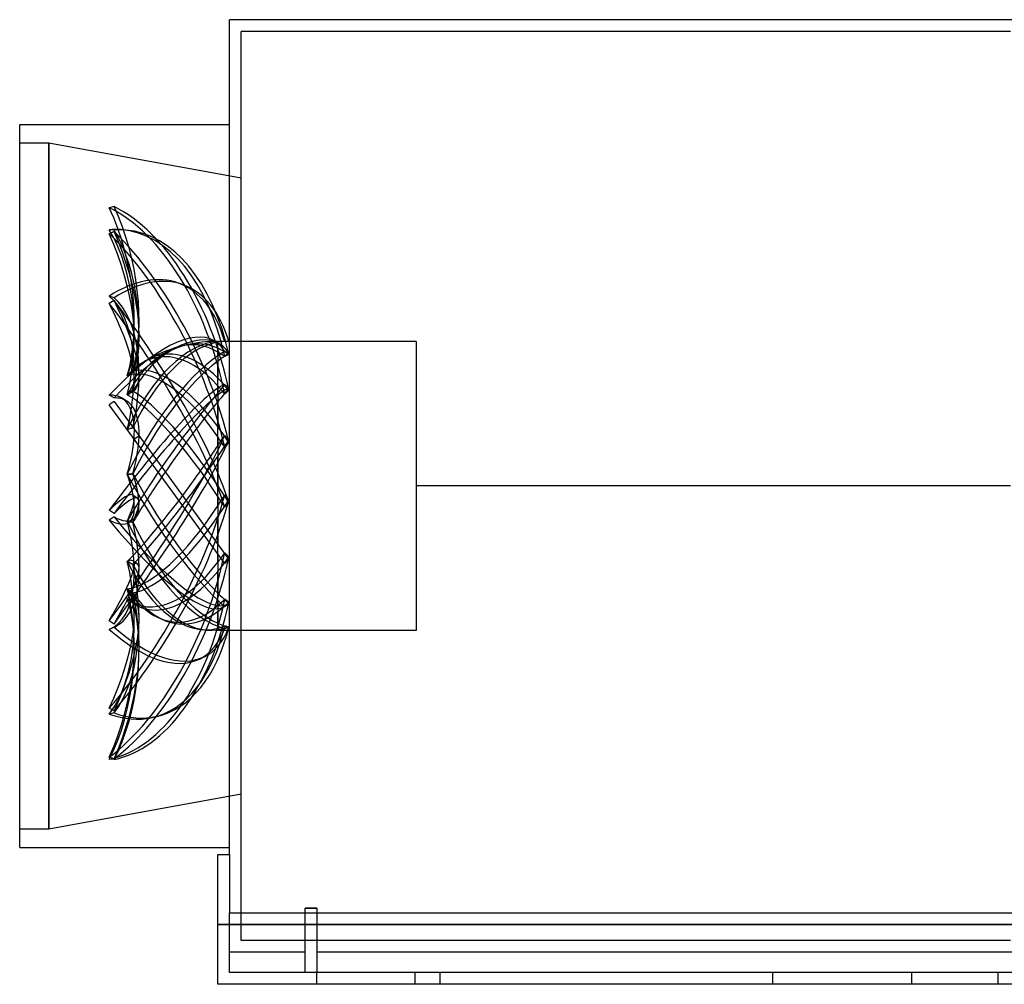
# Model space of a CAD drawing. Header units: millimetres. Extents: x -68 to 612, y -171 to 160.
# Tile 1 of 2: x -68 to 270, y -171 to 160. Entities that reach past the tile are written whole.
import ezdxf

# ---------------------------------------------------------------- set-up
doc = ezdxf.new("R2010")
doc.units = ezdxf.units.MM
doc.layers.add('HIDDEN', color=7, linetype='Continuous')
doc.layers.add('THICK', color=7, linetype='Continuous')

msp = doc.modelspace()

# ---------------------------------------------------------------- linework, layer by layer
at = {"layer": 'HIDDEN'}
for p, q in [((8, 0), (8, 156)), ((272, 156), (8, 156)), ((-68, 117.8), (-58, 117.8)), ((-58, 117.8), (8, 105.76)), ((-58, -117.8), (-58, 117.8)), ((-58, 117.8), (-58, -117.8)), ((-35.63, 95.85), (-37.24, 95.49)), ((-35.63, 87.81), (-37.24, 87.94)), ((-31.61, 87.82), (-33.23, 87.95)), ((-35.63, 87.32), (-37.24, 86.53)), ((-11.84, 69.02), (-13.46, 69.6)), ((-35.63, 64.59), (-37.24, 65.18)), ((-35.63, 63.68), (-37.24, 62.61)), ((0.45, 48.83), (-1.16, 49.79)), ((0, 47.23), (0, 49.6)), ((1.02, 49.6), (0, 49.6)), ((0, 44.64), (0, 49.31)), ((2.59, 49.56), (2.36, 49.55)), ((2.83, 49.57), (2.59, 49.56)), ((3.07, 49.58), (2.83, 49.57)), ((3.31, 49.59), (3.07, 49.58)), ((3.55, 49.59), (3.31, 49.59)), ((68, 49.6), (3.49, 49.6)), ((3.79, 49.6), (3.55, 49.59)), ((68, 49.6), (68, 0)), ((0, 45.94), (0, 36.99)), ((2.59, 46.04), (2.36, 46.15)), ((2.59, 44.52), (2.36, 44.39)), ((2.83, 45.94), (2.59, 46.04)), ((2.83, 44.64), (2.59, 44.52)), ((3.07, 45.83), (2.83, 45.94)), ((3.07, 44.76), (2.83, 44.64)), ((3.31, 45.72), (3.07, 45.83)), ((3.31, 44.88), (3.07, 44.76)), ((3.55, 45.61), (3.31, 45.72)), ((3.55, 45), (3.31, 44.88)), ((3.79, 45.5), (3.55, 45.61)), ((3.79, 45.12), (3.55, 45)), ((0, 31.98), (0, 42.86)), ((-31.07, 37.83), (-30.76, 38.07)), ((-31.07, 37.81), (-30.76, 38.06)), ((-30.76, 38.07), (-30.44, 38.31)), ((-30.76, 38.06), (-30.44, 38.3)), ((-30.44, 38.31), (-30.13, 38.55)), ((-30.44, 38.3), (-30.13, 38.54)), ((-30.13, 38.55), (-29.81, 38.79)), ((-30.13, 38.54), (-29.81, 38.77)), ((-29.81, 38.79), (-29.49, 39.03)), ((-29.81, 38.77), (-29.49, 39)), ((-29.49, 39.03), (-29.16, 39.26)), ((-29.49, 39), (-29.16, 39.23)), ((0, 34.36), (0, 20.35)), ((2.59, 34.56), (2.36, 34.76)), ((2.83, 34.36), (2.59, 34.56)), ((3.07, 34.15), (2.83, 34.36)), ((3.31, 33.95), (3.07, 34.15)), ((3.55, 33.74), (3.31, 33.95)), ((-35.63, 30.2), (-37.24, 31.15)), ((-31.07, 31.3), (-30.76, 31.49)), ((-31.07, 31.26), (-30.76, 31.47)), ((-30.76, 31.49), (-30.44, 31.69)), ((-30.76, 31.47), (-30.44, 31.67)), ((-28.94, 32.65), (-30.56, 31.57)), ((-30.44, 31.69), (-30.13, 31.89)), ((-30.44, 31.67), (-30.13, 31.86)), ((-30.13, 31.89), (-29.81, 32.1)), ((-30.13, 31.86), (-29.81, 32.05)), ((-29.81, 32.1), (-29.49, 32.3)), ((-29.81, 32.05), (-29.49, 32.23)), ((-29.49, 32.3), (-29.16, 32.51)), ((-29.49, 32.23), (-29.16, 32.4)), ((2.59, 31.77), (2.36, 31.56)), ((2.83, 31.99), (2.59, 31.77)), ((3.07, 32.2), (2.83, 31.99)), ((3.31, 32.41), (3.07, 32.2)), ((3.55, 32.63), (3.31, 32.41)), ((3.79, 33.54), (3.55, 33.74)), ((3.79, 32.83), (3.55, 32.63)), ((-35.63, 29.04), (-37.24, 27.86)), ((2.36, -26.64), (-37.24, 27.86)), ((-35.63, 29.04), (3.79, -25.21)), ((-31.47, 29.25), (-33.08, 30.2)), ((0, 13.79), (0, 29)), ((-31.07, 19.36), (-30.76, 19.48)), ((-31.07, 19.3), (-30.76, 19.44)), ((-30.76, 19.48), (-30.44, 19.6)), ((-30.76, 19.44), (-30.44, 19.56)), ((-30.44, 19.6), (-30.13, 19.73)), ((-30.44, 19.56), (-30.13, 19.68)), ((-30.13, 19.73), (-29.81, 19.86)), ((-30.13, 19.68), (-29.81, 19.79)), ((-29.81, 19.86), (-29.49, 20)), ((-29.81, 19.79), (-29.49, 19.89)), ((-29.49, 20), (-29.16, 20.14)), ((-29.49, 19.89), (-29.16, 19.98)), ((-27.04, 17.23), (-28.66, 16.05)), ((2.59, 17.1), (2.36, 17.36)), ((2.83, 16.83), (2.59, 17.1)), ((0, 16.84), (0, 0.19)), ((2.59, 13.53), (2.36, 13.26)), ((2.83, 13.8), (2.59, 13.53)), ((3.07, 16.57), (2.83, 16.83)), ((3.07, 14.07), (2.83, 13.8)), ((3.31, 16.31), (3.07, 16.57)), ((3.31, 14.34), (3.07, 14.07)), ((3.55, 16.04), (3.31, 16.31)), ((3.55, 14.61), (3.31, 14.34)), ((3.79, 15.78), (3.55, 16.04)), ((3.79, 14.87), (3.55, 14.61)), ((0, 0), (0, 10.12)), ((-31.07, 4.07), (-30.76, 4.09)), ((-31.07, 4.01), (-30.76, 4.04)), ((-30.76, 4.09), (-30.44, 4.11)), ((-30.76, 4.04), (-30.44, 4.07)), ((-30.44, 4.11), (-30.13, 4.15)), ((-30.44, 4.07), (-30.13, 4.09)), ((-30.13, 4.15), (-29.81, 4.19)), ((-30.13, 4.09), (-29.81, 4.1)), ((-29.81, 4.19), (-29.49, 4.23)), ((-29.81, 4.1), (-29.49, 4.11)), ((-29.49, 4.23), (-29.16, 4.29)), ((-29.49, 4.11), (-29.16, 4.1)), ((0, -6.78), (0, 0)), ((68, 0), (68, -49.6)), ((272, 0), (68, 0)), ((272, 0), (68, 0)), ((-27.51, -4.28), (-29.13, -3.13)), ((2.59, -3.32), (2.36, -3.04)), ((2.83, -3.6), (2.59, -3.32)), ((8, -156), (8, 0)), ((0, -3.59), (0, -20)), ((3.07, -3.88), (2.83, -3.6)), ((3.07, -6.49), (2.83, -6.77)), ((3.31, -4.16), (3.07, -3.88)), ((3.31, -6.21), (3.07, -6.49)), ((3.55, -4.44), (3.31, -4.16)), ((3.55, -5.93), (3.31, -6.21)), ((3.79, -4.71), (3.55, -4.44)), ((3.79, -5.66), (3.55, -5.93)), ((-35.63, -9.41), (-37.24, -8.26)), ((2.59, -7.04), (2.36, -7.32)), ((2.83, -6.77), (2.59, -7.04)), ((-35.63, -10.63), (-37.24, -11.7)), ((-31.07, -11.92), (-30.76, -12)), ((-31.07, -11.98), (-30.76, -12.05)), ((-30.76, -12), (-30.44, -12.08)), ((-30.76, -12.05), (-30.44, -12.12)), ((-28.94, -11.44), (-30.56, -12.52)), ((-30.44, -12.08), (-30.13, -12.15)), ((-30.44, -12.12), (-30.13, -12.2)), ((-30.13, -12.15), (-29.81, -12.21)), ((-30.13, -12.2), (-29.81, -12.29)), ((-29.81, -12.21), (-29.49, -12.26)), ((-29.81, -12.29), (-29.49, -12.39)), ((-29.49, -12.26), (-29.16, -12.31)), ((-29.49, -12.39), (-29.16, -12.49)), ((0, -26.18), (0, -10.5)), ((0, -23.4), (0, -36.73)), ((2.59, -23.16), (2.36, -22.91)), ((2.83, -23.41), (2.59, -23.16)), ((3.07, -23.66), (2.83, -23.41)), ((-31.07, -25.85), (-30.76, -26.02)), ((-31.07, -25.9), (-30.76, -26.06)), ((-30.76, -26.02), (-30.44, -26.19)), ((-30.76, -26.06), (-30.44, -26.22)), ((-30.44, -26.19), (-30.13, -26.35)), ((-30.44, -26.22), (-30.13, -26.39)), ((-30.13, -26.35), (-29.81, -26.5)), ((-30.13, -26.39), (-29.81, -26.56)), ((-29.81, -26.5), (-29.49, -26.64)), ((-29.81, -26.56), (-29.49, -26.74)), ((-29.49, -26.64), (-29.16, -26.78)), ((-29.49, -26.74), (-29.16, -26.92)), ((-27.51, -26.82), (-29.13, -25.67)), ((2.59, -26.4), (2.36, -26.64)), ((2.83, -26.17), (2.59, -26.4)), ((3.07, -25.93), (2.83, -26.17)), ((3.31, -23.9), (3.07, -23.66)), ((3.31, -25.69), (3.07, -25.93)), ((3.55, -24.14), (3.31, -23.9)), ((3.55, -25.45), (3.31, -25.69)), ((3.79, -24.39), (3.55, -24.14)), ((3.79, -25.21), (3.55, -25.45)), ((0, -41.05), (0, -29.31)), ((-31.07, -35.31), (-30.76, -35.54)), ((-31.07, -35.34), (-30.76, -35.56)), ((-30.76, -35.54), (-30.44, -35.76)), ((-30.76, -35.56), (-30.44, -35.78)), ((-30.44, -35.76), (-30.13, -35.98)), ((-30.44, -35.78), (-30.13, -36.01)), ((-30.13, -35.98), (-29.81, -36.2)), ((-30.13, -36.01), (-29.81, -36.23)), ((-29.81, -36.2), (-29.49, -36.41)), ((-29.81, -36.23), (-29.49, -36.46)), ((-29.49, -36.41), (-29.16, -36.61)), ((-29.49, -36.46), (-29.16, -36.69)), ((-31.07, -38.67), (-30.76, -38.91)), ((-31.05, -38.68), (-30.73, -38.93)), ((-30.76, -38.91), (-30.44, -39.16)), ((-30.73, -38.93), (-30.41, -39.18)), ((-30.44, -39.16), (-30.13, -39.4)), ((-30.41, -39.18), (-30.09, -39.43)), ((-30.13, -39.4), (-29.81, -39.64)), ((-30.09, -39.43), (-29.77, -39.67)), ((-29.81, -39.64), (-29.49, -39.88)), ((-29.77, -39.67), (-29.44, -39.92)), ((-29.49, -39.88), (-29.16, -40.12)), ((-29.44, -39.92), (-29.12, -40.15)), ((0, -39.16), (0, -47.11)), ((2.59, -39), (2.36, -38.82)), ((2.83, -39.17), (2.59, -39)), ((3.07, -39.34), (2.83, -39.17)), ((3.31, -39.51), (3.07, -39.34)), ((3.55, -39.68), (3.31, -39.51)), ((3.65, -40.5), (3.51, -40.59)), ((3.79, -39.85), (3.55, -39.68)), ((3.79, -40.4), (3.65, -40.5)), ((0, -48.82), (0, -43.05)), ((2.28, -41.41), (2.97, -40.95)), ((2.46, -41.29), (2.36, -41.36)), ((2.56, -41.22), (2.46, -41.29)), ((2.66, -41.16), (2.56, -41.22)), ((2.76, -41.09), (2.66, -41.16)), ((2.86, -41.02), (2.76, -41.09)), ((2.97, -40.95), (2.86, -41.02)), ((3.1, -40.86), (2.97, -40.95)), ((3.24, -40.77), (3.1, -40.86)), ((3.38, -40.68), (3.24, -40.77)), ((3.51, -40.59), (3.38, -40.68)), ((-35.63, -47.4), (-37.24, -46.25)), ((-35.63, -48.45), (-37.24, -49.24)), ((-35.26, -48.28), (-36.88, -49.07)), ((0, -48.16), (0, -49.6)), ((0, -49.6), (0, -49.35)), ((68, -49.6), (0, -49.6)), ((2.59, -48.09), (2.36, -48.02)), ((2.59, -48.87), (2.36, -48.92)), ((2.83, -48.16), (2.59, -48.09)), ((2.83, -48.82), (2.59, -48.87)), ((3.07, -48.23), (2.83, -48.16)), ((3.07, -48.77), (2.83, -48.82)), ((3.31, -48.29), (3.07, -48.23)), ((3.31, -48.72), (3.07, -48.77)), ((3.55, -48.35), (3.31, -48.29)), ((3.55, -48.67), (3.31, -48.72)), ((3.79, -48.42), (3.55, -48.35)), ((3.79, -48.61), (3.55, -48.67)), ((-4.72, -58.62), (-6.34, -59.41)), ((-35.63, -77.19), (-37.24, -76.24)), ((-35.63, -77.9), (-37.24, -78.27)), ((-20.95, -79.1), (-22.57, -79.46)), ((-35.63, -93.63), (-37.24, -93.04)), ((-35.63, -93.88), (-37.24, -93.76)), ((8, -105.76), (-58, -117.8)), ((-58, -117.8), (-68, -117.8)), ((0, -126.48), (0, -126.48)), ((4, -126.48), (4, -126.48)), ((4, -126.48), (4, -126.48)), ((4, -126.48), (4, -126.48)), ((34, -144.83), (30, -144.83)), ((4, -167), (4, -146.48)), ((30, -167), (30, -146.48)), ((34, -146.48), (34, -167)), ((0, -150.48), (544, -150.48)), ((272, -156), (8, -156)), ((30, -160), (4, -160)), ((510, -160), (34, -160)), ((4, -167), (4, -167)), ((540, -167), (4, -167)), ((30, -167), (30, -167)), ((34, -167), (34, -167)), ((34, -171), (34, -167)), ((34, -167), (34, -167)), ((67.75, -171), (67.75, -167)), ((67.75, -171), (67.75, -167)), ((76.25, -171), (76.25, -167)), ((76.25, -171), (76.25, -167)), ((190.4, -167.67), (190.4, -167)), ((190.4, -168.33), (190.4, -167.67)), ((190.4, -169), (190.4, -168.33)), ((238, -167), (238, -167)), ((238, -167), (238, -167)), ((238, -167), (238, -171)), ((267.75, -171), (267.75, -167)), ((267.75, -171), (267.75, -167)), ((0, -171), (0, -171)), ((34, -171), (34, -171)), ((190.4, -169.67), (190.4, -169)), ((190.4, -170.33), (190.4, -169.67)), ((190.4, -171), (190.4, -170.33)), ((238, -171), (238, -171)), ((238, -171), (238, -171))]:
    msp.add_line(p, q, dxfattribs=at)
for start, end in [(105.6349, 119.2598), (90, 102.6375)]:
    msp.add_arc((0, 0), 49.6, start, end, dxfattribs=at)
for centre, major_axis, ratio, start_param, end_param in [((-60.73, 70.15), (11.95, -53.23), 0.559017, 0.799117, 1.937855), ((-38.87, 25.47), (-16.3, 72.59), 0.559017, -1.612336, -0.419003), ((-37.25, 25.83), (16.3, -72.59), 0.559017, 1.54181, 2.72259), ((-59.11, 70.51), (-11.95, 53.23), 0.559017, -2.318206, -1.203738), ((-38.87, 13.76), (5.63, 74.19), 0.584565, -0.000007, 0.092094), ((-60.73, 47.61), (-4.13, -54.4), 0.584565, 1.310214, 2.448952), ((-37.25, 13.64), (-5.63, -74.19), 0.584565, 3.141586, 3.233687), ((-38.87, 13.76), (5.63, 74.19), 0.584565, -1.101239, -0.000007), ((-60.73, 80.55), (23.85, -49.07), 0.43681, 0.342213, 1.480952), ((-38.87, 32.77), (-32.53, 66.91), 0.43681, -2.069239, -0.875906), ((-59.11, 47.49), (4.13, 54.4), 0.584565, -1.807109, -0.692641), ((-37.25, 33.56), (32.53, -66.91), 0.43681, 1.084906, 2.265686), ((-59.11, 81.34), (-23.85, 49.07), 0.43681, -2.77511, -1.660641), ((-37.25, 13.64), (-5.63, -74.19), 0.584565, 2.052906, 3.141586), ((-38.87, -0.33), (25.4, 69.93), 0.509037, 0.000007, 0.582726), ((-37.25, -0.91), (-25.4, -69.93), 0.509037, -3.141588, -2.558866), ((-38.87, -0.33), (25.4, 69.93), 0.509037, -0.610606, 0.000007), ((-37.25, -0.91), (-25.4, -69.93), 0.509037, 2.543539, 3.141598), ((-60.73, 16.84), (-18.63, -51.28), 0.509037, 1.800846, 2.939584), ((-59.11, 16.26), (18.63, 51.28), 0.509037, -1.316477, -0.202008), ((-60.73, 77.03), (30.17, -45.46), 0.239074, -0.000003, 1.094694), ((-38.87, 34.41), (-41.14, 61.99), 0.239074, -2.455497, -1.262164), ((-37.25, 35.48), (41.14, -61.99), 0.239074, 0.698648, 1.879429), ((-59.11, 78.11), (-30.17, 45.46), 0.239074, -3.141588, -2.046899), ((-38.87, -14.36), (37.7, 64.14), 0.345492, -0.000002, 1.002308), ((-37.25, -15.31), (-37.7, -64.14), 0.345492, -3.14159, -2.139284), ((-11.13, 4.04), (16.27, 44.79), 0.509037, 0.211334, 1.411994), ((-11.13, 0.85), (3.61, 47.52), 0.584565, 0.172614, 0.921362), ((-11.13, -2.5), (-10.44, 46.5), 0.559017, -0.790395, 0.410265), ((-9.51, 3.45), (-16.45, -45.29), 0.509037, -2.864128, -1.7549), ((-9.51, 0.72), (-3.65, -48.05), 0.584565, -2.970715, -2.245532), ((-9.51, -2.13), (10.56, -47.02), 0.559017, 2.417328, 3.304288), ((-11.13, 0.85), (3.61, 47.52), 0.584565, -0.279298, 0.172614), ((-9.51, 0.72), (-3.65, -48.05), 0.584565, 2.928425, 3.31247), ((-38.87, -14.36), (37.7, 64.14), 0.345492, -0.191024, -0.000002), ((-17, 0), (-25.89, -47.7), 0.525577, -2.863714, -2.83138), ((-14.53, 0), (-25.89, -47.7), 0.525577, -2.863694, -2.755061), ((-37.25, -15.31), (-37.7, -64.14), 0.345492, 2.963121, 3.141595), ((-17, 0), (-25.89, -47.7), 0.525577, -2.907163, -2.863714), ((-14.53, 0), (-25.89, -47.7), 0.525577, -2.873287, -2.863694), ((-11.13, 6.54), (24.15, 41.08), 0.345492, 0.630916, 1.831576), ((-14.53, 0), (-7.73, -49.29), 0.714054, 2.824703, 2.942929), ((-17, 0), (-32.84, -48.57), 0.305615, -2.562432, -2.486649), ((-17, 0), (-7.73, -49.29), 0.714054, 2.790828, 2.86661), ((-14.53, 0), (-32.84, -48.57), 0.305615, -2.528556, -2.41033), ((-11.13, -5.41), (-20.84, 42.86), 0.43681, -1.247299, -0.046638), ((-9.51, -2.13), (10.56, -47.02), 0.559017, -2.978898, -2.756629), ((-9.51, 5.59), (-24.42, -41.54), 0.345492, -2.444546, -1.335318), ((-9.51, -4.62), (21.07, -43.34), 0.43681, 1.960425, 3.069653), ((-38.87, -25.9), (43.1, 60.65), 0.122207, 0.170069, 1.363402), ((-14.53, 0), (-19.21, 48.08), 0.634095, -1.095494, -0.977268), ((-17, 0), (-35.7, -49.47), 0.099854, -2.275361, -2.199578), ((-17, 0), (-19.21, 48.08), 0.634095, -1.129369, -1.053586), ((-60.73, -16.84), (-27.65, -47.04), 0.345492, 3.14159, 3.359166), ((-37.25, -27.05), (-43.1, -60.65), 0.122207, -2.958971, -1.778191), ((-60.73, 77.03), (30.17, -45.46), 0.239074, -0.044044, -0.000003), ((-11.13, -7.39), (-26.35, 39.71), 0.239074, -1.633557, -0.432896), ((-59.11, 78.11), (-30.17, 45.46), 0.239074, 3.121818, 3.141598), ((-9.51, -6.31), (26.65, -40.15), 0.239074, 1.574167, 2.683395), ((-11.13, 7.91), (27.61, 38.84), 0.122207, 0.992009, 1.861642), ((-14.53, 0), (-35.7, -49.47), 0.099854, -2.241486, -2.123259), ((-59.11, -17.79), (27.65, 47.04), 0.345492, -0.000005, 0.217574), ((-60.73, -16.84), (-27.65, -47.04), 0.345492, 2.220428, 3.14159), ((-59.11, -17.79), (27.65, 47.04), 0.345492, -0.896895, -0.000005), ((-9.51, 6.76), (-27.91, -39.28), 0.122207, -2.083452, -1.311922), ((-14.53, 0), (-30.06, 48.01), 0.413937, -1.519791, -1.401565), ((-38.87, -32.97), (43.1, 60.65), 0.122207, -1.703994, -0.510662), ((-17, 0), (35.7, 49.47), 0.099854, -1.217043, -1.141261), ((-37.25, -34.12), (-43.1, -60.65), 0.122207, 1.437598, 2.618379), ((-11.13, 7.91), (27.61, 38.84), 0.122207, -1.688379, -1.332602), ((-17, 0), (-30.06, 48.01), 0.413937, -1.553666, -1.477884), ((-14.53, 0), (35.7, 49.47), 0.099854, -1.293362, -1.175136), ((-9.51, 6.76), (-27.91, -39.28), 0.122207, 1.485184, 1.74286), ((-11.13, -7.39), (-26.35, 39.71), 0.239074, 1.124357, 2.325018), ((-60.73, 32.94), (30.17, -45.46), 0.239074, -0.000004, 0.735505), ((-9.51, -6.31), (26.65, -40.15), 0.239074, -1.991934, -0.882706), ((-59.11, 34.02), (-30.17, 45.46), 0.239074, 3.141587, 3.852829), ((-11.13, 7.91), (27.61, 38.84), 0.122207, 1.861642, 2.19267), ((-9.51, 6.76), (-27.91, -39.28), 0.122207, 0.633632, 1.485184), ((-9.51, 6.76), (-27.91, -39.28), 0.122207, -1.311922, -0.974224), ((-14.53, 0), (-34.65, 49.11), 0.201248, -1.711873, -1.707943), ((-14.53, 0), (-34.65, 49.11), 0.201248, -1.826169, -1.711873), ((-60.73, -47.61), (-31.61, -44.47), 0.122207, 3.141588, 3.72026), ((-38.87, -34.34), (37.7, 64.14), 0.345492, -2.065088, -0.871755), ((-11.13, 7.91), (27.61, 38.84), 0.122207, -2.533262, -1.688379), ((-60.73, -47.61), (-31.61, -44.47), 0.122207, 2.581521, 3.141588), ((-17, 0), (32.84, 48.57), 0.305615, -1.504114, -1.428331), ((-59.11, -48.76), (31.61, 44.47), 0.122207, -0.000005, 0.578667), ((-37.25, -35.29), (-37.7, -64.14), 0.345492, 1.076505, 2.257285), ((-59.11, -48.76), (31.61, 44.47), 0.122207, -0.535802, -0.000005), ((-17, 0), (-34.65, 49.11), 0.201248, -1.860044, -1.784262), ((-14.53, 0), (32.84, 48.57), 0.305615, -1.580433, -1.462207), ((-11.13, 6.54), (24.15, 41.08), 0.345492, -2.894356, -1.693695), ((-60.73, 32.94), (30.17, -45.46), 0.239074, -0.403233, -0.000004), ((-38.87, 20.58), (-41.14, 61.99), 0.239074, 1.953625, 3.141589), ((-60.73, 0), (23.85, -49.07), 0.43681, 0.000006, 1.121763), ((-37.25, 21.65), (41.14, -61.99), 0.239074, -1.187968, -0.007187), ((-59.11, 34.02), (-30.17, 45.46), 0.239074, 2.73836, 3.141587), ((-59.11, 0.78), (-23.85, 49.07), 0.43681, -3.141587, -2.044099), ((-11.13, -5.41), (-20.84, 42.86), 0.43681, 1.510615, 2.711275), ((-9.51, 5.59), (-24.42, -41.54), 0.345492, 0.272538, 1.381766), ((-9.51, -4.62), (21.07, -43.34), 0.43681, -1.605676, -0.496448), ((-38.87, -29.77), (25.4, 69.93), 0.509037, -2.48467, -1.291337), ((-17, 0), (25.89, 47.7), 0.525577, -1.848845, -1.773063), ((-60.73, -70.14), (-31.61, -44.47), 0.122207, 2.222333, 3.141589), ((-60.73, -32.95), (11.95, -53.23), 0.559017, 0.439928, 1.578667), ((-37.25, -30.36), (-25.4, -69.93), 0.509037, 0.656923, 1.837703), ((-59.11, -32.58), (-11.95, 53.23), 0.559017, -2.701664, -1.587196), ((-59.11, -71.29), (31.61, 44.47), 0.122207, -0.91926, 0.000005), ((-60.73, -70.14), (-31.61, -44.47), 0.122207, 3.141589, 3.361071), ((-11.13, -2.5), (-10.44, 46.5), 0.559017, 1.967518, 3.168179), ((-11.13, 4.04), (16.27, 44.79), 0.509037, 2.970111, 4.169908), ((-59.11, -71.29), (31.61, 44.47), 0.122207, 0.000005, 0.195209), ((-9.51, -2.13), (10.56, -47.02), 0.559017, -1.148773, -0.039545), ((-14.53, 0), (25.89, 47.7), 0.525577, -1.925164, -1.806938), ((-9.51, 3.45), (-16.45, -45.29), 0.509037, -0.147044, 0.962184), ((-60.73, -60.19), (-4.13, -54.4), 0.584565, 0.951025, 2.089764), ((-60.73, -80.55), (-27.65, -47.04), 0.345492, 1.86124, 2.999978), ((-59.11, -60.32), (4.13, 54.4), 0.584565, -2.190567, -1.076099), ((-59.11, -81.5), (27.65, 47.04), 0.345492, -1.280353, -0.165884), ((-11.13, 0.85), (3.61, 47.52), 0.584565, 2.478615, 3.679276), ((-9.51, 0.72), (-3.65, -48.05), 0.584565, -0.637676, 0.471552), ((-14.53, 0), (34.65, -49.11), 0.201248, -0.878046, -0.75982), ((-60.73, -77.03), (-18.63, -51.28), 0.509037, 1.441657, 2.580396), ((-38.87, -20.05), (5.63, 74.19), 0.584565, -2.975302, -1.781969), ((-37.25, -20.18), (-5.63, -74.19), 0.584565, 0.166291, 1.347071), ((-59.11, -77.62), (18.63, 51.28), 0.509037, -1.699935, -0.585466), ((-11.13, 4.04), (16.27, 44.79), 0.509037, 2.969247, 2.970111), ((-17, 0), (7.73, 49.29), 0.714054, -2.43404, -2.358258), ((-17, 0), (34.65, -49.11), 0.201248, -0.801727, -0.725944), ((-14.53, 0), (7.73, 49.29), 0.714054, -2.510359, -2.392133), ((-38.87, 20.58), (-41.14, 61.99), 0.239074, 3.141589, 3.146958), ((-14.53, 0), (30.06, -48.01), 0.413937, -0.571667, -0.453441), ((-60.73, 0), (23.85, -49.07), 0.43681, -0.016975, 0.000006), ((-38.87, 7.5), (-32.53, 66.91), 0.43681, 2.339883, 3.141586), ((-59.11, 0.78), (-23.85, 49.07), 0.43681, 3.124617, 3.141598), ((-37.25, 8.29), (32.53, -66.91), 0.43681, -0.80171, -0.000006), ((-38.87, -6.87), (-16.3, 72.59), 0.559017, 3.141589, 3.990119), ((-37.25, -6.5), (16.3, -72.59), 0.559017, -0.000005, 0.835974), ((-38.87, 7.5), (-32.53, 66.91), 0.43681, 3.141586, 3.533215), ((-37.25, 8.29), (32.53, -66.91), 0.43681, -0.000006, 0.37907), ((-17, 0), (19.21, -48.08), 0.634095, -0.071051, 0.004731), ((-17, 0), (30.06, -48.01), 0.413937, -0.495349, -0.419566), ((-14.53, 0), (19.21, -48.08), 0.634095, -0.14737, -0.029144), ((-38.87, -6.87), (-16.3, 72.59), 0.559017, 2.796786, 3.141589), ((-37.25, -6.5), (16.3, -72.59), 0.559017, -0.344806, -0.000005)]:
    msp.add_ellipse(centre, major_axis=major_axis, ratio=ratio, start_param=start_param, end_param=end_param, dxfattribs=at)
at = {"layer": 'THICK'}
for p, q in [((4, 0), (4, 160)), ((540, 160), (4, 160)), ((-68, 0), (-68, 124)), ((-68, 124), (4, 124)), ((-68, -124), (-68, 0)), ((4, -126.48), (4, 0)), ((-68, -124), (4, -124)), ((0, -126.48), (4, -126.48)), ((0, -150.48), (0, -126.48)), ((4, -126.48), (4, -146.48)), ((30, -144.83), (34, -144.83)), ((30, -146.48), (30, -144.83)), ((34, -144.83), (34, -146.48)), ((4, -146.48), (540, -146.48)), ((544, -150.48), (0, -150.48)), ((0, -171), (0, -150.48)), ((544, -171), (0, -171))]:
    msp.add_line(p, q, dxfattribs=at)

doc.saveas('drawing.dxf')
